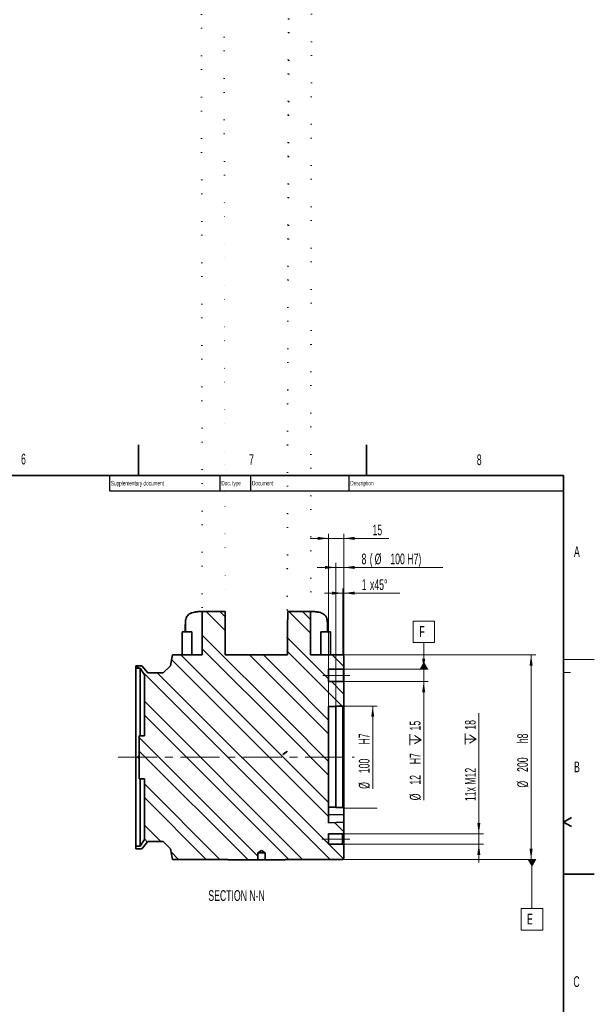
# Model space of a CAD drawing. Header units: millimetres. Extents: x 0 to 6335, y 0 to 44684.
# Tile 12 of 15: x 4088 to 5960, y 2376 to 5585. Entities that reach past the tile are written whole.
import ezdxf

# ---------------------------------------------------------------- set-up
doc = ezdxf.new("R2010")
doc.units = ezdxf.units.MM
doc.header["$LTSCALE"] = 10
doc.linetypes.add('CENTERX2', pattern=[20.32, 12.7, -2.54, 2.54, -2.54])
doc.styles.add('SLDTEXTSTYLE0', font='TXT', dxfattribs={"width": 0.605})
doc.dimstyles.new('SLDDIMSTYLE15', dxfattribs={"dimtxt": 35, "dimasz": 35, "dimexe": 0, "dimexo": 0.0625, "dimgap": 8.75, "dimtad": 1, "dimdec": 1, "dimlfac": 0.3, "dimrnd": 1e-09, "dimzin": 12, "dimdsep": 46, "dimtxsty": 'SLDTEXTSTYLE0', "dimsah": 1, "dimcen": 0.09, "dimadec": 0, "dimazin": 3, "dimtfac": 1, "dimtmove": 0, "dimatfit": 0, "dimfxl": 1, "dimfrac": 2, "dimtolj": 1, "dimtzin": 12, "dimarcsym": 0})
doc.dimstyles.new('SLDDIMSTYLE16', dxfattribs={"dimtxt": 35, "dimasz": 35, "dimexe": 0, "dimexo": 0.0625, "dimgap": 8.75, "dimtad": 1, "dimdec": 1, "dimlfac": 0.3, "dimrnd": 1e-09, "dimzin": 12, "dimdsep": 46, "dimtxsty": 'SLDTEXTSTYLE0', "dimsah": 1, "dimcen": 0.09, "dimadec": 0, "dimazin": 3, "dimtfac": 1, "dimtofl": 0, "dimtmove": 0, "dimatfit": 3, "dimfxl": 1, "dimfrac": 2, "dimtolj": 1, "dimtzin": 12, "dimarcsym": 0})
doc.dimstyles.new('SLDDIMSTYLE24', dxfattribs={"dimtxt": 35, "dimasz": 35, "dimexe": 0, "dimexo": 0.0625, "dimgap": 8.75, "dimtad": 1, "dimdec": 1, "dimlfac": 0.3, "dimrnd": 1e-09, "dimzin": 12, "dimdsep": 46, "dimtxsty": 'SLDTEXTSTYLE0', "dimsah": 1, "dimcen": 0.09, "dimsd2": 1, "dimadec": 0, "dimazin": 3, "dimtfac": 1, "dimtmove": 0, "dimatfit": 0, "dimfxl": 1, "dimfrac": 2, "dimtolj": 1, "dimtzin": 12, "dimarcsym": 0})

# ---------------------------------------------------------------- blocks, each defined once
blk = doc.blocks.new('_D_37')
at = {"color": 7, "linetype": 'Continuous', "lineweight": 0}
for p, q in [((5142.8, 3348), (5253.1, 3348)), ((5238.1, 3348), (5238.1, 3078.3)), ((5142.8, 3014.7), (5253.1, 3014.7))]:
    blk.add_line(p, q, dxfattribs=at)
at = {"color": 7, "linetype": 'Continuous', "lineweight": 18}
blk.add_solid([(5238.1, 3348), (5233.1, 3313), (5243.1, 3313)], dxfattribs=at)
at = {"color": 7, "linetype": 'Continuous', "lineweight": 18, "char_height": 35, "attachment_point": 1, "rotation": 90, "style": 'SLDTEXTSTYLE0'}
for s, insert in [('H7', (5192.8, 3222.7)), ('100', (5192.8, 3129.3)), ('%%c', (5192.9, 3078.3))]:
    blk.add_mtext(s, dxfattribs=dict(at, insert=insert))
blk = doc.blocks.new('SW_SYMBOL_HOLE_DEPTH')
at = {"color": 0, "linetype": 'Continuous', "lineweight": 18}
for p, q in [((0, 8750), (8000, 8750)), ((4000, 8750), (4000, 750)), ((1000, 5550), (4000, 750)), ((7000, 5550), (4000, 750))]:
    blk.add_line(p, q, dxfattribs=at)
blk = doc.blocks.new('_D_38')
at = {"color": 7, "linetype": 'Continuous', "lineweight": 0}
for p, q in [((5404.1, 3468), (5404.1, 3528)), ((5144.4, 3468), (5419.1, 3468)), ((5404.1, 3468), (5404.1, 3428)), ((5144.4, 3428), (5419.1, 3428)), ((5404.1, 3428), (5404.1, 3040.8))]:
    blk.add_line(p, q, dxfattribs=at)
at = {"color": 7, "linetype": 'Continuous', "lineweight": 18}
for points in [[(5404.1, 3468), (5409.1, 3503), (5399.1, 3503)], [(5404.1, 3428), (5399.1, 3393), (5409.1, 3393)]]:
    blk.add_solid(points, dxfattribs=at)
at = {"color": 7, "linetype": 'Continuous', "lineweight": 18, "xscale": 0.004511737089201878, "yscale": 0.004511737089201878, "zscale": 0.004511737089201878, "rotation": 89.99999999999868}
blk.add_blockref('SW_SYMBOL_HOLE_DEPTH', (5399, 3220.1), dxfattribs=at)
at = {"color": 7, "linetype": 'Continuous', "lineweight": 18, "char_height": 35, "attachment_point": 1, "rotation": 90, "style": 'SLDTEXTSTYLE0'}
for s, insert in [('15', (5358.9, 3268.4)), ('H7', (5358.9, 3158.4)), ('12', (5358.9, 3091.8)), ('%%c', (5359, 3040.8))]:
    blk.add_mtext(s, dxfattribs=dict(at, insert=insert))
blk = doc.blocks.new('_D_39')
at = {"color": 7, "linetype": 'Continuous', "lineweight": 0}
for p, q in [((5583.7, 2931.7), (5583.7, 3324.5)), ((5141.4, 2931.7), (5598.7, 2931.7)), ((5583.7, 2931.7), (5583.7, 2897.7)), ((5141.4, 2897.7), (5598.7, 2897.7)), ((5583.7, 2897.7), (5583.7, 2837.7))]:
    blk.add_line(p, q, dxfattribs=at)
at = {"color": 7, "linetype": 'Continuous', "lineweight": 18}
for points in [[(5583.7, 2931.7), (5588.7, 2966.7), (5578.7, 2966.7)], [(5583.7, 2897.7), (5578.7, 2862.7), (5588.7, 2862.7)]]:
    blk.add_solid(points, dxfattribs=at)
at = {"color": 7, "linetype": 'Continuous', "lineweight": 18, "xscale": 0.004511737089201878, "yscale": 0.004511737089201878, "zscale": 0.004511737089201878, "rotation": 90.0000000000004}
blk.add_blockref('SW_SYMBOL_HOLE_DEPTH', (5578.6, 3222.6), dxfattribs=at)
at = {"color": 7, "linetype": 'Continuous', "lineweight": 18, "char_height": 35, "attachment_point": 1, "rotation": 90, "style": 'SLDTEXTSTYLE0'}
for s, insert in [('18', (5538.5, 3271)), ('11x M12', (5538.5, 3038.2))]:
    blk.add_mtext(s, dxfattribs=dict(at, insert=insert))
blk = doc.blocks.new('_D_40')
at = {"color": 7, "linetype": 'Continuous', "lineweight": 0}
for p, q in [((5142.8, 3514.7), (5769.1, 3514.7)), ((5754.1, 2848), (5754.1, 3514.7)), ((5142.8, 2848), (5769.1, 2848))]:
    blk.add_line(p, q, dxfattribs=at)
at = {"color": 7, "linetype": 'Continuous', "lineweight": 18}
for points in [[(5754.1, 3514.7), (5749.1, 3479.7), (5759.1, 3479.7)], [(5754.1, 2848), (5759.1, 2883), (5749.1, 2883)]]:
    blk.add_solid(points, dxfattribs=at)
at = {"color": 7, "linetype": 'Continuous', "lineweight": 18, "char_height": 35, "attachment_point": 1, "rotation": 90, "style": 'SLDTEXTSTYLE0'}
for s, insert in [('h8', (5708.9, 3226.7)), ('200', (5708.9, 3133.3)), ('%%c', (5709, 3082.3))]:
    blk.add_mtext(s, dxfattribs=dict(at, insert=insert))
blk = doc.blocks.new('_D_41')
at = {"color": 7, "linetype": 'Continuous', "lineweight": 0}
for p, q in [((5094.1, 3894.6), (5034.1, 3894.6)), ((5094.1, 3348.3), (5094.1, 3909.6)), ((5094.1, 3894.6), (5144.1, 3894.6)), ((5144.1, 3513.3), (5144.1, 3909.6)), ((5144.1, 3894.6), (5290.8, 3894.6))]:
    blk.add_line(p, q, dxfattribs=at)
at = {"color": 7, "linetype": 'Continuous', "lineweight": 18}
for points in [[(5094.1, 3894.6), (5059.1, 3899.6), (5059.1, 3889.6)], [(5144.1, 3894.6), (5179.1, 3889.6), (5179.1, 3899.6)]]:
    blk.add_solid(points, dxfattribs=at)
at = {"color": 7, "linetype": 'Continuous', "lineweight": 18, "insert": (5237.4, 3939.7), "char_height": 35, "attachment_point": 1, "style": 'SLDTEXTSTYLE0'}
blk.add_mtext('15', dxfattribs=at)
blk = doc.blocks.new('_D_42')
at = {"color": 7, "linetype": 'Continuous', "lineweight": 0}
for p, q in [((5117.4, 3800), (5057.4, 3800)), ((5117.4, 3350), (5117.4, 3815)), ((5117.4, 3800), (5144.1, 3800)), ((5144.1, 3428.3), (5144.1, 3815)), ((5144.1, 3800), (5466.5, 3800))]:
    blk.add_line(p, q, dxfattribs=at)
at = {"color": 7, "linetype": 'Continuous', "lineweight": 18}
for points in [[(5117.4, 3800), (5082.4, 3805), (5082.4, 3795)], [(5144.1, 3800), (5179.1, 3795), (5179.1, 3805)]]:
    blk.add_solid(points, dxfattribs=at)
at = {"color": 7, "linetype": 'Continuous', "lineweight": 18, "char_height": 35, "attachment_point": 1, "style": 'SLDTEXTSTYLE0'}
for s, insert in [('8', (5201.7, 3845.2)), ('(', (5228.4, 3845.2)), ('%%c', (5244.4, 3845.1)), ('100 H7)', (5295.5, 3845.2))]:
    blk.add_mtext(s, dxfattribs=dict(at, insert=insert))
blk = doc.blocks.new('_D_43')
at = {"color": 7, "linetype": 'Continuous', "lineweight": 0}
for p, q in [((5140.8, 3516.7), (5140.8, 3731.2)), ((5144.1, 3513.3), (5144.1, 3731.2)), ((5140.8, 3716.2), (5080.8, 3716.2)), ((5140.8, 3716.2), (5144.1, 3716.2)), ((5144.1, 3716.2), (5325.9, 3716.2))]:
    blk.add_line(p, q, dxfattribs=at)
at = {"color": 7, "linetype": 'Continuous', "lineweight": 18}
for points in [[(5140.8, 3716.2), (5105.8, 3721.2), (5105.8, 3711.2)], [(5144.1, 3716.2), (5179.1, 3711.2), (5179.1, 3721.2)]]:
    blk.add_solid(points, dxfattribs=at)
at = {"color": 7, "linetype": 'Continuous', "lineweight": 18, "char_height": 35, "attachment_point": 1, "style": 'SLDTEXTSTYLE0'}
for s, insert in [('1', (5202.3, 3761.3)), ('x45°', (5229.1, 3761.3))]:
    blk.add_mtext(s, dxfattribs=dict(at, insert=insert))
blk = doc.blocks.new('SW_DATUMTAG_4')
at = {"color": 0, "linetype": 'Continuous', "lineweight": 18}
for p, q in [((16, 221.9), (16, 61.9)), ((-19, -8.1), (-19, 61.9)), ((-19, 61.9), (51, 61.9)), ((51, 61.9), (51, -8.1)), ((51, -8.1), (-19, -8.1))]:
    blk.add_line(p, q, dxfattribs=at)
at = {"color": 0, "linetype": 'Continuous', "lineweight": 0}
blk.add_solid([(30, 221.9), (2, 221.9), (16, 197.4)], dxfattribs=at)
at = {"color": 0, "linetype": 'Continuous', "lineweight": 0, "insert": (0, 45.1), "char_height": 35, "attachment_point": 1, "style": 'SLDTEXTSTYLE0'}
blk.add_mtext('E', dxfattribs=at)
blk = doc.blocks.new('SW_DATUMTAG_5')
at = {"color": 0, "linetype": 'Continuous', "lineweight": 18}
for p, q in [((-20.3, -8.1), (-20.3, 61.9)), ((-20.3, 61.9), (49.7, 61.9)), ((49.7, 61.9), (49.7, -8.1)), ((49.7, -8.1), (-20.3, -8.1)), ((14.7, -95.4), (14.7, -8.1))]:
    blk.add_line(p, q, dxfattribs=at)
at = {"color": 0, "linetype": 'Continuous', "lineweight": 0}
blk.add_solid([(28.7, -95.4), (0.7, -95.4), (14.7, -70.9)], dxfattribs=at)
at = {"color": 0, "linetype": 'Continuous', "lineweight": 0, "insert": (0, 45.1), "char_height": 35, "attachment_point": 1, "style": 'SLDTEXTSTYLE0'}
blk.add_mtext('F', dxfattribs=at)

msp = doc.modelspace()

# ---------------------------------------------------------------- hatches: boundary and pattern name
at = {"linetype": 'Continuous', "lineweight": 18}
h = msp.add_hatch(dxfattribs=at)
h.set_pattern_fill('ANSI32', scale=10, angle=90, style=0)
edge = h.paths.add_edge_path(flags=0)
edge.add_line((4960.388865, 3514.674753), (4757.805852, 3514.674753))
edge.add_ellipse((4859.097359, 44657.698941), major_axis=(0, -49771.452927), ratio=0.003616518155, start_angle=325.466275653, end_angle=325.755014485, ccw=False)
edge.add_line((4757.0573, 3656.34142), (4682.454204, 3656.34142))
edge.add_ellipse((4859.147688, 44859.276733), major_axis=(0, -63911.831949), ratio=0.003616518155, start_angle=310.14198682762, end_angle=310.30832541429)
edge.add_line((4682.887551, 3514.674753), (4585.268803, 3514.674753))
edge.add_line((4585.268803, 3514.674753), (4579.097359, 3479.674753))
edge.add_line((4579.097359, 3479.674753), (4555.764025, 3456.34142))
edge.add_line((4555.764025, 3456.34142), (4505.67635, 3456.34142))
edge.add_line((4505.67635, 3456.34142), (4486.097359, 3479.674753))
edge.add_line((4486.097359, 3479.674753), (4465.764025, 3479.674753))
edge.add_line((4465.764025, 3479.674753), (4465.764025, 3471.34142))
edge.add_line((4465.764025, 3471.34142), (4480.764025, 3471.34142))
edge.add_line((4480.764025, 3471.34142), (4494.097359, 3449.674753))
edge.add_line((4494.097359, 3449.674753), (4494.097359, 3251.34142))
edge.add_line((4494.097359, 3251.34142), (4477.430692, 3251.34142))
edge.add_line((4477.430692, 3251.34142), (4477.430692, 3111.34142))
edge.add_line((4477.430692, 3111.34142), (4494.097359, 3111.34142))
edge.add_line((4494.097359, 3111.34142), (4494.097359, 2913.008086))
edge.add_line((4494.097359, 2913.008086), (4480.764025, 2891.34142))
edge.add_line((4480.764025, 2891.34142), (4465.764025, 2891.34142))
edge.add_line((4465.764025, 2891.34142), (4465.764025, 2883.008086))
edge.add_line((4465.764025, 2883.008086), (4486.097359, 2883.008086))
edge.add_line((4486.097359, 2883.008086), (4505.67635, 2906.34142))
edge.add_line((4505.67635, 2906.34142), (4555.764025, 2906.34142))
edge.add_line((4555.764025, 2906.34142), (4579.097359, 2883.008086))
edge.add_line((4579.097359, 2883.008086), (4585.268803, 2848.008086))
edge.add_line((4585.268803, 2848.008086), (4765.764025, 2848.008086))
edge.add_line((4765.764025, 2848.008086), (4765.764025, 2846.34142))
edge.add_line((4765.764025, 2846.34142), (4863.930692, 2846.34142))
edge.add_spline(control_points=[(4863.930692, 2846.34142), (4863.930692, 2847.313642), (4863.930692, 2848.285864), (4863.930692, 2849.258086), (4863.930692, 2856.063642), (4863.930692, 2862.869198), (4863.930692, 2869.674753)], knot_values=[2481.626625, 2481.626625, 2481.626625, 2481.626625, 2481.6275, 2481.6275, 2481.6275, 2481.633625, 2481.633625, 2481.633625, 2481.633625], weights=[1, 1, 1, 1, 1, 1, 1], degree=3, periodic=0)
edge.add_line((4863.930692, 2869.674753), (4875.764025, 2876.784937))
edge.add_line((4875.764025, 2876.784937), (4887.597359, 2869.674753))
edge.add_spline(control_points=[(4887.597359, 2869.674753), (4887.597359, 2862.869198), (4887.597359, 2856.063642), (4887.597359, 2849.258086), (4887.597359, 2848.285864), (4887.597359, 2847.313642), (4887.597359, 2846.34142)], knot_values=[2481.621375, 2481.621375, 2481.621375, 2481.621375, 2481.6275, 2481.6275, 2481.6275, 2481.628375, 2481.628375, 2481.628375, 2481.628375], weights=[1, 1, 1, 1, 1, 1, 1], degree=3, periodic=0)
edge.add_line((4887.597359, 2846.34142), (4952.430692, 2846.34142))
edge.add_line((4952.430692, 2846.34142), (4952.430692, 2848.008086))
edge.add_line((4952.430692, 2848.008086), (5140.764025, 2848.008086))
edge.add_line((5140.764025, 2848.008086), (5144.097359, 2851.34142))
edge.add_line((5144.097359, 2851.34142), (5144.097359, 2893.008086))
edge.add_line((5144.097359, 2893.008086), (5139.430692, 2897.674753))
edge.add_line((5139.430692, 2897.674753), (5094.097359, 2897.674753))
edge.add_line((5094.097359, 2897.674753), (5094.097359, 2931.674753))
edge.add_line((5094.097359, 2931.674753), (5139.430692, 2931.674753))
edge.add_line((5139.430692, 2931.674753), (5144.097359, 2936.34142))
edge.add_line((5144.097359, 2936.34142), (5144.097359, 2969.685424))
edge.add_line((5144.097359, 2969.685424), (5094.097359, 2967.438692))
edge.add_line((5094.097359, 2967.438692), (5094.097359, 3346.34142))
edge.add_line((5094.097359, 3346.34142), (5117.430692, 3346.34142))
edge.add_line((5117.430692, 3346.34142), (5117.430692, 3348.008086))
edge.add_line((5117.430692, 3348.008086), (5140.764025, 3348.008086))
edge.add_line((5140.764025, 3348.008086), (5144.097359, 3351.34142))
edge.add_line((5144.097359, 3351.34142), (5144.097359, 3426.34142))
edge.add_line((5144.097359, 3426.34142), (5142.430692, 3428.008086))
edge.add_line((5142.430692, 3428.008086), (5094.097359, 3428.008086))
edge.add_line((5094.097359, 3428.008086), (5094.097359, 3468.008086))
edge.add_line((5094.097359, 3468.008086), (5142.430692, 3468.008086))
edge.add_line((5142.430692, 3468.008086), (5144.097359, 3469.674753))
edge.add_line((5144.097359, 3469.674753), (5144.097359, 3511.34142))
edge.add_line((5144.097359, 3511.34142), (5140.764025, 3514.674753))
edge.add_line((5140.764025, 3514.674753), (5035.407825, 3514.674753))
edge.add_ellipse((4859.147688, 44859.276733), major_axis=(0, -63911.831949), ratio=0.003616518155, start_angle=49.69167458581, end_angle=49.85801317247)
edge.add_line((5035.841171, 3656.34142), (4961.137417, 3656.34142))
edge.add_ellipse((4859.097359, 44657.698941), major_axis=(0, -49771.452927), ratio=0.003616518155, start_angle=34.2449855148, end_angle=34.5337243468, ccw=False)
edge = h.paths.add_edge_path(flags=0)
edge.add_spline(control_points=[(4958.693081, 3199.352718), (4954.227144, 3195.949912), (4949.608911, 3192.737604), (4944.859961, 3189.742413)], knot_values=[0.3031680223, 0.3031680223, 0.3031680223, 0.3031680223, 0.3082183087, 0.3082183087, 0.3082183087, 0.3082183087], weights=[1, 1, 1, 1], degree=3, periodic=0)
edge.add_spline(control_points=[(4944.859961, 3189.742413), (4949.311236, 3193.001363), (4953.588852, 3196.511701), (4957.653796, 3200.241423), (4958.005143, 3200.563796), (4958.354956, 3200.887848), (4958.703212, 3201.213559)], knot_values=[0.1036007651, 0.1036007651, 0.1036007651, 0.1036007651, 0.1085768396, 0.1085768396, 0.1085768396, 0.109005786, 0.109005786, 0.109005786, 0.109005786], weights=[1, 1, 1, 1, 1, 1, 1], degree=3, periodic=0)
edge.add_ellipse((4859.097359, 44657.698941), major_axis=(0, -49771.452927), ratio=0.003616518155, start_angle=33.5944955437, end_angle=33.5983668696, ccw=False)

# ---------------------------------------------------------------- linework, layer by layer
at = {"color": 7, "linetype": 'Continuous', "lineweight": 35}
for p, q in [((4475, 4100), (4475, 4200)), ((5217.5, 4200), (5217.5, 4100)), ((5860, 4100), (200, 4100)), ((5860, 4100), (5860, 100)), ((4682.454204, 3656.34142), (4757.0573, 3656.34142)), ((4961.137417, 3656.34142), (5035.841171, 3656.34142)), ((4627.430692, 3589.674753), (4627.430692, 3612.982952)), ((5090.285988, 3608.702392), (5090.285988, 3621.098635)), ((5090.764025, 3612.982952), (5090.764025, 3589.674753)), ((4617.654881, 3589.674753), (4617.654881, 3514.674753)), ((4617.654881, 3589.674753), (4648.748702, 3589.674753)), ((4648.8728, 3514.674753), (4648.748702, 3589.674753)), ((5069.547258, 3589.674753), (5069.422979, 3514.674753)), ((5069.547258, 3589.674753), (5100.539837, 3589.674753)), ((5100.539837, 3514.674753), (5100.539837, 3589.674753)), ((4579.097359, 3479.674753), (4585.268803, 3514.674753)), ((4585.268803, 3514.674753), (4682.887551, 3514.674753)), ((4960.388865, 3514.674753), (4757.805852, 3514.674753)), ((5035.407825, 3514.674753), (5140.764025, 3514.674753)), ((5140.764025, 3514.674753), (5144.097359, 3511.34142)), ((5144.097359, 3511.34142), (5144.097359, 3469.674753)), ((4465.764025, 3471.34142), (4465.764025, 3479.674753)), ((4465.764025, 3479.674753), (4486.097359, 3479.674753)), ((4480.764025, 3471.34142), (4465.764025, 3471.34142)), ((4465.764025, 3471.34142), (4465.764025, 2891.34142)), ((4494.097359, 3449.674753), (4480.764025, 3471.34142)), ((4480.764025, 3471.34142), (4480.764025, 3251.34142)), ((4486.097359, 3479.674753), (4505.67635, 3456.34142)), ((4555.764025, 3456.34142), (4579.097359, 3479.674753)), ((5094.097359, 3468.008086), (5142.430692, 3468.008086)), ((5094.097359, 3468.008086), (5094.097359, 3428.008086)), ((5144.097359, 3469.674753), (5142.430692, 3468.008086)), ((5142.430692, 3428.008086), (5142.430692, 3468.008086)), ((5144.097359, 3469.674753), (5144.097359, 3426.34142)), ((4494.097359, 3251.34142), (4494.097359, 3449.674753)), ((4505.67635, 3456.34142), (4555.764025, 3456.34142)), ((5142.430692, 3428.008086), (5094.097359, 3428.008086)), ((5142.430692, 3428.008086), (5144.097359, 3426.34142)), ((5144.097359, 3426.34142), (5144.097359, 3351.34142)), ((5117.430692, 3346.34142), (5094.097359, 3346.34142)), ((5094.097359, 3346.34142), (5094.097359, 2967.438692)), ((5140.764025, 3348.008086), (5117.430692, 3348.008086)), ((5117.430692, 3348.008086), (5117.430692, 3346.34142)), ((5117.430692, 3346.34142), (5117.430692, 3018.604295)), ((5144.097359, 3351.34142), (5140.764025, 3348.008086)), ((5140.764025, 3016.960486), (5140.764025, 3348.008086)), ((5144.097359, 3351.34142), (5144.097359, 3013.672867)), ((4477.430692, 3111.34142), (4477.430692, 3251.34142)), ((4477.430692, 3251.34142), (4494.097359, 3251.34142)), ((4494.097359, 3111.34142), (4477.430692, 3111.34142)), ((4480.764025, 3111.34142), (4480.764025, 2891.34142)), ((4494.097359, 2913.008086), (4494.097359, 3111.34142)), ((5094.097359, 3018.604295), (5117.430692, 3018.604295)), ((5117.430692, 3016.960486), (5117.430692, 3018.604295)), ((5144.097359, 2994.944347), (5094.097359, 2992.965739)), ((5140.764025, 3016.960486), (5117.430692, 3016.960486)), ((5144.097359, 3013.672867), (5140.764025, 3016.960486)), ((5144.097359, 3013.672867), (5144.097359, 2994.944347)), ((5144.097359, 2969.685424), (5144.097359, 2994.944347)), ((5860, 2970), (5885.980762, 2985)), ((5094.097359, 2967.438692), (5144.097359, 2969.685424)), ((5144.097359, 2969.685424), (5144.097359, 2936.34142)), ((5860, 2970), (5885.980762, 2955)), ((5094.097359, 2931.674753), (5139.430692, 2931.674753)), ((5094.097359, 2931.674753), (5094.097359, 2897.674753)), ((5139.430692, 2931.674753), (5144.097359, 2936.34142)), ((5139.430692, 2897.674753), (5139.430692, 2931.674753)), ((5144.097359, 2893.008086), (5144.097359, 2936.34142)), ((4465.764025, 2883.008086), (4465.764025, 2891.34142)), ((4465.764025, 2891.34142), (4480.764025, 2891.34142)), ((4480.764025, 2891.34142), (4494.097359, 2913.008086)), ((4505.67635, 2906.34142), (4486.097359, 2883.008086)), ((4555.764025, 2906.34142), (4505.67635, 2906.34142)), ((4579.097359, 2883.008086), (4555.764025, 2906.34142)), ((5139.430692, 2897.674753), (5094.097359, 2897.674753)), ((5144.097359, 2893.008086), (5139.430692, 2897.674753)), ((5144.097359, 2893.008086), (5144.097359, 2851.34142)), ((4486.097359, 2883.008086), (4465.764025, 2883.008086)), ((4585.268803, 2848.008086), (4579.097359, 2883.008086)), ((4863.930692, 2869.674753), (4875.764025, 2876.784937)), ((4863.930692, 2869.674753), (4887.597359, 2869.674753)), ((4863.930692, 2846.34142), (4863.930692, 2869.674753)), ((4875.764025, 2876.784937), (4887.597359, 2869.674753)), ((4887.597359, 2869.674753), (4887.597359, 2846.34142)), ((4765.764025, 2848.008086), (4585.268803, 2848.008086)), ((4765.764025, 2846.34142), (4765.764025, 2848.008086)), ((4765.764025, 2846.34142), (4863.930692, 2846.34142)), ((4887.597359, 2846.34142), (4863.930692, 2846.34142)), ((4887.597359, 2846.34142), (4952.430692, 2846.34142)), ((5140.764025, 2848.008086), (4952.430692, 2848.008086)), ((4952.430692, 2848.008086), (4952.430692, 2846.34142)), ((5144.097359, 2851.34142), (5140.764025, 2848.008086)), ((5860, 2800), (5960, 2800))]:
    msp.add_line(p, q, dxfattribs=at)
at = {"color": 7, "linetype": 'Continuous', "lineweight": 25}
for p, q in [((4380, 4100), (4380, 4050)), ((4740, 4100), (4740, 4050)), ((4840, 4100), (4840, 4050)), ((5160, 4100), (5160, 4050)), ((4380, 4050), (5860, 4050))]:
    msp.add_line(p, q, dxfattribs=at)
at = {"color": 7, "linetype": 'Continuous', "lineweight": 18}
for p, q in [((5860, 3500), (5960, 3500)), ((5860, 3457.5), (5882, 3457.5))]:
    msp.add_line(p, q, dxfattribs=at)
at = {"color": 7, "linetype": 'CENTERX2', "lineweight": 18}
for p, q in [((5075.911572, 3448.008086), (5163.756149, 3448.008086)), ((4465.764025, 3181.34142), (4408.613656, 3181.34142)), ((4408.613656, 3181.34142), (5177.883711, 3181.34142)), ((5163.756149, 2914.674753), (5072.252717, 2914.674753))]:
    msp.add_line(p, q, dxfattribs=at)
at = {"color": 7, "linetype": 'Continuous', "lineweight": 35}
for centre, major_axis, start_param, end_param in [((4859.147688, 44859.276733), (0, -63911.831949), 5.4129988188, 5.4159019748), ((4859.097359, 44657.698941), (0, -49771.452927), 5.6804581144, 5.6854975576), ((4859.097359, 44657.698941), (0, -49771.452927), 0.5976877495, 0.6027271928), ((4859.147688, 44859.276733), (0, -63911.831949), 0.8672833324, 0.8701864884), ((4859.097359, 44657.698941), (0, -49771.452927), 0.5863345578, 0.5864021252)]:
    msp.add_ellipse(centre, major_axis=major_axis, ratio=0.0036165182, start_param=start_param, end_param=end_param, dxfattribs=at)
for points, knots in [([(4628.010539, 3621.480893), (4628.020333, 3623.026248), (4628.092642, 3624.526518), (4628.370397, 3627.435696), (4628.576748, 3628.847213), (4629.397975, 3632.897492), (4630.214957, 3635.366791), (4633.506061, 3642.118166), (4636.814036, 3645.745243), (4642.524753, 3649.275958), (4643.749922, 3649.933485), (4646.347255, 3651.141543), (4647.715304, 3651.690744), (4652.025879, 3653.185097), (4655.174477, 3653.977208), (4662.020928, 3655.206717), (4665.71876, 3655.64401), (4671.685793, 3656.069766), (4673.744944, 3656.173287), (4678.006112, 3656.309254), (4680.205965, 3656.34142), (4682.454204, 3656.34142)], [0, 0, 0, 0, 0.0625, 0.0625, 0.125, 0.125, 0.25, 0.25, 0.5, 0.5, 0.5625, 0.5625, 0.625, 0.625, 0.75, 0.75, 0.875, 0.875, 0.9375, 0.9375, 1, 1, 1, 1]), ([(5035.841171, 3656.34142), (5038.04415, 3656.32312), (5042.455481, 3656.286476), (5048.618874, 3655.967616), (5054.439209, 3655.425813), (5061.08529, 3654.439606), (5068.158911, 3652.729535), (5075.144077, 3649.864788), (5080.880902, 3646.010475), (5084.879808, 3641.553723), (5087.519321, 3636.814871), (5089.148511, 3632.03967), (5090.123353, 3626.846056), (5090.220538, 3622.977752), (5090.267748, 3621.098637)], [0, 0, 0, 0, 0.0621905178, 0.1245327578, 0.1873503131, 0.2503342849, 0.3560243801, 0.4625648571, 0.571843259, 0.682086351, 0.7618955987, 0.8420594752, 0.9232768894, 1, 1, 1, 1]), ([(4628.046889, 3589.674753), (4628.038105, 3593.022165), (4628.01049, 3603.545122), (4628.010519, 3614.209152), (4628.010539, 3621.480893)], [0, 0, 0, 0, 0.3181056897, 1, 1, 1, 1]), ([(5090.285956, 3608.702392), (5090.285967, 3608.590814), (5090.28636, 3604.344732), (5090.287039, 3597.977594), (5090.275959, 3591.783847), (5090.272186, 3589.674753)], [0, 0, 0, 0, 0.0174861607, 0.665434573, 1, 1, 1, 1]), ([(5090.764025, 3612.982952), (5090.764025, 3614.334004), (5090.72467, 3615.662478), (5090.565178, 3618.255544), (5090.445298, 3619.518993), (5090.284838, 3620.749752)], [0, 0, 0, 0, 0.5, 0.5, 1, 1, 1, 1]), ([(4477.430692, 3179.305553), (4477.349034, 3179.22674), (4477.051589, 3178.939663), (4476.352756, 3178.699217), (4475.451528, 3178.639488), (4474.573061, 3178.898926), (4473.832204, 3179.429818), (4473.308226, 3180.177276), (4473.061364, 3181.055717), (4473.119121, 3181.966405), (4473.475142, 3182.806693), (4474.088926, 3183.481457), (4474.892602, 3183.916261), (4475.790698, 3184.055924), (4476.691738, 3183.908997), (4477.186666, 3183.580107), (4477.430692, 3183.417947)], [0, 0, 0, 0, 0.0283450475, 0.1032479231, 0.1781486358, 0.2530471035, 0.3279467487, 0.4028491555, 0.4777515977, 0.5526512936, 0.6275497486, 0.7024504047, 0.7773532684, 0.8522549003, 0.9271537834, 1, 1, 1, 1]), ([(4944.859961, 3189.742413), (4947.277413, 3191.512322), (4949.63988, 3193.353183), (4954.25479, 3197.176878), (4956.50988, 3199.162216), (4958.703212, 3201.213559)], [0, 0, 0, 0, 0.5, 0.5, 1, 1, 1, 1])]:
    msp.add_open_spline(points, degree=3, knots=knots, dxfattribs=at)
for points in [[(4628.010539, 3621.480893), (4627.619291, 3618.783703), (4627.430692, 3615.950202), (4627.430692, 3612.982952)], [(4958.693081, 3199.352718), (4956.456947, 3197.648904), (4951.915962, 3194.342388), (4947.235702, 3191.240807), (4944.859961, 3189.742413)]]:
    msp.add_open_spline(points, degree=3, dxfattribs=at)

# ---------------------------------------------------------------- block references
at = {"color": 7, "linetype": 'Continuous', "lineweight": 0}
for name, p in [('SW_DATUMTAG_5', (5390.193842, 3563.42463)), ('SW_DATUMTAG_4', (5740.902985, 2626.076518))]:
    msp.add_blockref(name, p, dxfattribs=at)

# ---------------------------------------------------------------- texts
at = {"color": 7, "linetype": 'Continuous', "lineweight": 0, "style": 'SLDTEXTSTYLE0'}
for s, insert, char_height, attachment_point in [('6', (4092.350754, 4170.647763), 35, 1), ('7', (4835.167906, 4168.719574), 35, 1), ('8', (5577.131708, 4168.559416), 35, 1), ('Supplementary document', (4385.008506, 4082.072076), 15, 1), ('Doc. type', (4744.993473, 4082.230252), 15, 1), ('Document', (4845.019941, 4082.156185), 15, 1), ('Description', (5164.979165, 4082.216325), 15, 1), ('A', (5893.820553, 3868.913214), 35, 1), ('B', (5893.833258, 3167.257936), 35, 1), ('SECTION N-N', (4794.499613, 2747.847654), 35, 2), ('C', (5891.960638, 2467.318843), 35, 1)]:
    msp.add_mtext(s, dxfattribs=dict(at, insert=insert, char_height=char_height, attachment_point=attachment_point))

# ---------------------------------------------------------------- dimensions: what is measured, and where the dimension line sits
at = {"color": 7, "linetype": 'Continuous', "lineweight": 18}
dim = msp.add_linear_dim(base=(5144.097359, 3894.556341), p1=(5094.097359, 3346.34142), p2=(5144.097359, 3511.34142), dimstyle='SLDDIMSTYLE15', dxfattribs=at)
dim.commit()
dim.dimension.update_dxf_attribs({"geometry": '_D_41', "text_midpoint": (5264.097359, 3894.556341), "dimtype": 160})
for base, p1, p2, text, picture, middle in [((5144.097359, 3799.989556), (5117.430692, 3348.008086), (5144.097359, 3426.34142), '<>(%%c100 H7)', '_D_42', (5334.097359, 3799.989556)), ((5144.097359, 3716.223731), (5140.764025, 3514.674753), (5144.097359, 3511.34142), '<>x45°', '_D_43', (5264.097359, 3716.223731))]:
    dim = msp.add_linear_dim(base=base, p1=p1, p2=p2, text=text, dimstyle='SLDDIMSTYLE15', dxfattribs=at)
    dim.commit()
    dim.dimension.update_dxf_attribs({"geometry": picture, "text_midpoint": middle, "dimtype": 160})
for base, p1, p2, text, dimstyle, picture, middle in [((5754.097359, 3514.674753), (5140.764025, 2848.008086), (5140.764025, 3514.674753), '%%c<> h8', 'SLDDIMSTYLE16', '_D_40', (5754.097359, 3181.34142)), ((5404.097359, 3428.008086), (5142.430692, 3468.008086), (5142.430692, 3428.008086), '%%c<> H7{\\fGDT;x}15', 'SLDDIMSTYLE15', '_D_38', (5404.097359, 3181.34142)), ((5238.056151, 3014.674753), (5140.764025, 3348.008086), (5140.764025, 3014.674753), '%%c<> H7', 'SLDDIMSTYLE24', '_D_37', (5238.056151, 3181.34142)), ((5583.681988, 2897.674753), (5139.430692, 2931.674753), (5139.430692, 2897.674753), '11x M12{\\fGDT;x}18', 'SLDDIMSTYLE15', '_D_39', (5583.681988, 3181.34142))]:
    dim = msp.add_linear_dim(base=base, p1=p1, p2=p2, angle=90, text=text, dimstyle=dimstyle, dxfattribs=at)
    dim.commit()
    dim.dimension.update_dxf_attribs({"geometry": picture, "text_midpoint": middle, "dimtype": 160})

doc.saveas('drawing.dxf')
